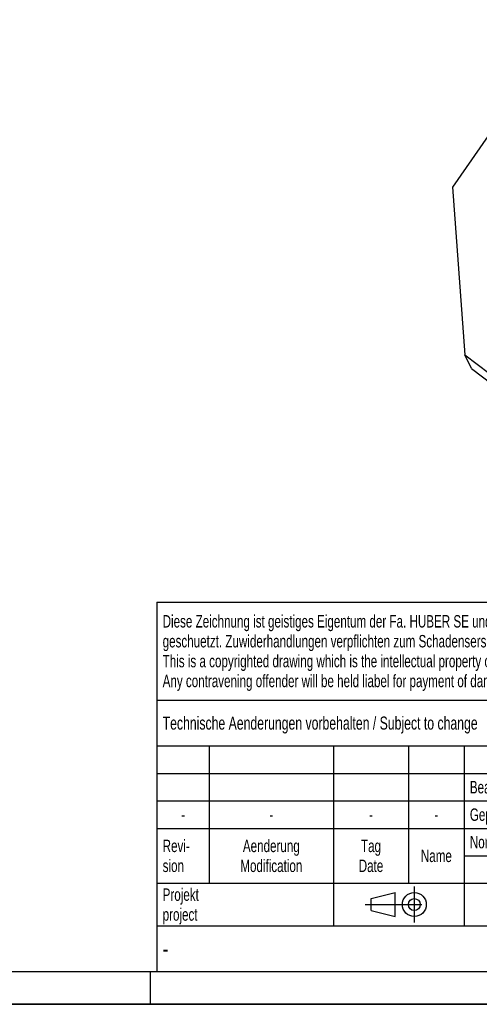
# Model space of a CAD drawing. Header units: millimetres. Extents: x 0 to 4200, y 0 to 2970.
# Tile 7 of 20: x 2100 to 2803, y 0 to 1505. Entities that reach past the tile are written whole.
import ezdxf

# ---------------------------------------------------------------- set-up
doc = ezdxf.new("R2010")
doc.units = ezdxf.units.MM
doc.header["$LTSCALE"] = 231
doc.linetypes.add('CENTER', pattern=[0.6, 0.375, -0.075, 0.075, -0.075])
doc.layers.get('0').update_dxf_attribs({"linetype": 'CONTINUOUS'})
doc.styles.get("Standard").update_dxf_attribs({"font": 'txt', "width": 0.7})
doc.styles.add('TEXTSTYLE_5', font='txt', dxfattribs={"width": 0.8})
doc.styles.add('TEXTSTYLE_6', font='txt')

# ---------------------------------------------------------------- blocks, each defined once
blk = doc.blocks.new('PROJEKTIONSMETHODE_1_BL4', base_point=(2680, 152.5))
at = {"color": 2, "linetype": 'Continuous'}
for p, q in [((2637.8, 161.7), (2674.5, 170.8)), ((2674.5, 134.2), (2674.5, 170.8)), ((2637.8, 143.3), (2637.8, 161.7)), ((2637.8, 143.3), (2674.5, 134.2))]:
    blk.add_line(p, q, dxfattribs=at)
at = {"color": 2, "linetype": 'CENTER'}
for p, q in [((2703.8, 180), (2703.8, 125)), ((2628.7, 152.5), (2731.3, 152.5))]:
    blk.add_line(p, q, dxfattribs=at)
at = {"color": 2, "linetype": 'Continuous'}
for radius in [18.3, 9.17]:
    blk.add_circle((2703.8, 152.5), radius, dxfattribs=at)
blk = doc.blocks.new('*T14')
at = {"color": 3, "linetype": 'Continuous'}
for p, q in [((0, 0), (1840, 0)), ((0, 0), (0, -565)), ((1200, 0), (1200, -220)), ((1840, 0), (1840, -565)), ((0, -150), (1200, -150)), ((900, -150), (900, -565)), ((0, -220), (1840, -220)), ((80, -220), (80, -430)), ((270, -220), (270, -495)), ((385, -220), (385, -430)), ((470, -220), (470, -495)), ((627, -220), (627, -430)), ((784, -220), (784, -430)), ((0, -262), (900, -262)), ((900, -290), (1840, -290)), ((0, -304), (900, -304)), ((0, -346), (900, -346)), ((900, -360), (1840, -360)), ((470, -388), (900, -388)), ((0, -430), (1840, -430)), ((1200, -430), (1200, -565)), ((1710, -430), (1710, -565)), ((0, -495), (1840, -495)), ((0, -565), (1840, -565))]:
    blk.add_line(p, q, dxfattribs=at)
at = {"color": 2, "linetype": 'Continuous', "line_spacing_factor": 0.96}
for s, insert, char_height, width, attachment_point in [('Diese Zeichnung ist geistiges Eigentum der Fa. HUBER SE und damit urheberrechtlich \\Pgeschuetzt. Zuwiderhandlungen verpflichten zum Schadensersatz.\\PThis is a copyrighted drawing which is the intellectual property of HUBER SE.\\PAny contravening offender will be held liabel for payment of damages.', (8.75, -19.9), 19, 2214.8571, 1), ('Technische Aenderungen vorbehalten / Subject to change', (8.75, -175), 20, 1524.7619, 1), ('ISO 2768-mK', (1050, -175.5), 19, 332.9524, 2), ('Datum/Date', (635.75, -231.5), 19, 292.2381, 1), ('Name', (842, -231.5), 19, 126.6667, 2), ('Schachtabdeckung', (1370, -240), 30, 680, 2), ('Bear./Rev.', (478.75, -273.5), 19, 272.3333, 1), ('05.08.2025', (705.5, -273.5), 19, 284.0952, 2), ('wep', (842, -273.5), 19, 99.5238, 2), ('Gepr./Appr.', (478.75, -315.5), 19, 299.4762, 1), ('||', (842, -315.5), 19, 50.6667, 2), ('manhole cover', (1370, -310), 30, 564.2857, 2), ('-', (40, -315.5), 19, 34.381, 2), ('-', (175, -315.5), 19, 34.381, 2), ('-', (327.5, -315.5), 19, 34.381, 2), ('-', (427.5, -315.5), 19, 34.381, 2), ('Norm. ', (478.75, -357.5), 19, 175.5238, 1), ('Revi-\\Psion', (8.75, -363.3), 19, 138.4286, 1), ('Aenderung\\PModification', (175, -363.3), 19, 303.0952, 2), ('Tag\\PDate', (327.5, -363.3), 19, 117.619, 2), ('SD6.1 RÜ 1000', (1370, -380), 30, 587.7143, 2), ('Name', (427.5, -378.5), 19, 126.6667, 2), ('Projekt\\Pproject', (8.75, -437.8), 19, 183.6667, 1), ('Massstab\\Pscale', (908.75, -437.8), 19, 224.381, 1), ('Blatt\\Psheet', (1775, -437.8), 19, 137.5238, 2), ('Simple Model', (685, -453), 19, 328.4286, 2), ('Nummer\\Pnumber', (1208.75, -437.8), 19, 186.381, 1), ('1:10', (908.75, -520.5), 19, 94.0952, 1), ('1/1', (1775, -520.5), 19, 79.619, 2)]:
    blk.add_mtext(s, dxfattribs=dict(at, insert=insert, char_height=char_height, width=width, attachment_point=attachment_point))
for s, insert, char_height, width, attachment_point, style in [('52428262', (1701.25, -510), 40, 593.3333, 3, 'TEXTSTYLE_6'), ('-', (8.75, -517.5), 25, 18.3333, 1, 'TEXTSTYLE_5')]:
    blk.add_mtext(s, dxfattribs=dict(at, insert=insert, char_height=char_height, width=width, attachment_point=attachment_point, style=style))

msp = doc.modelspace()

# ---------------------------------------------------------------- linework, layer by layer
at = {"color": 7, "linetype": 'Continuous'}
for p, q in [((2939.285, 1505.473), (2762.301, 1249.372)), ((2762.301, 1249.372), (2781.003, 993.271)), ((2791.374, 972.136), (2781.003, 993.271)), ((2781.003, 993.271), (2988.249, 834.992)), ((2791.374, 972.136), (2998.62, 813.857)), ((0, 0), (4200, 0))]:
    msp.add_line(p, q, dxfattribs=at)
at = {"color": 5, "linetype": 'Continuous'}
msp.add_line((50, 50), (4150, 50), dxfattribs=at)
at = {"color": 3, "linetype": 'Continuous'}
for p, q in [((2300, 0), (2300, 50)), ((4200, 0), (0, 0))]:
    msp.add_line(p, q, dxfattribs=at)

# ---------------------------------------------------------------- block references
msp.add_blockref('*T14', (2310, 615))
at = {"color": 2, "linetype": 'Continuous'}
msp.add_blockref('PROJEKTIONSMETHODE_1_BL4', (2680, 152.5), dxfattribs=at)

doc.saveas('drawing.dxf')
